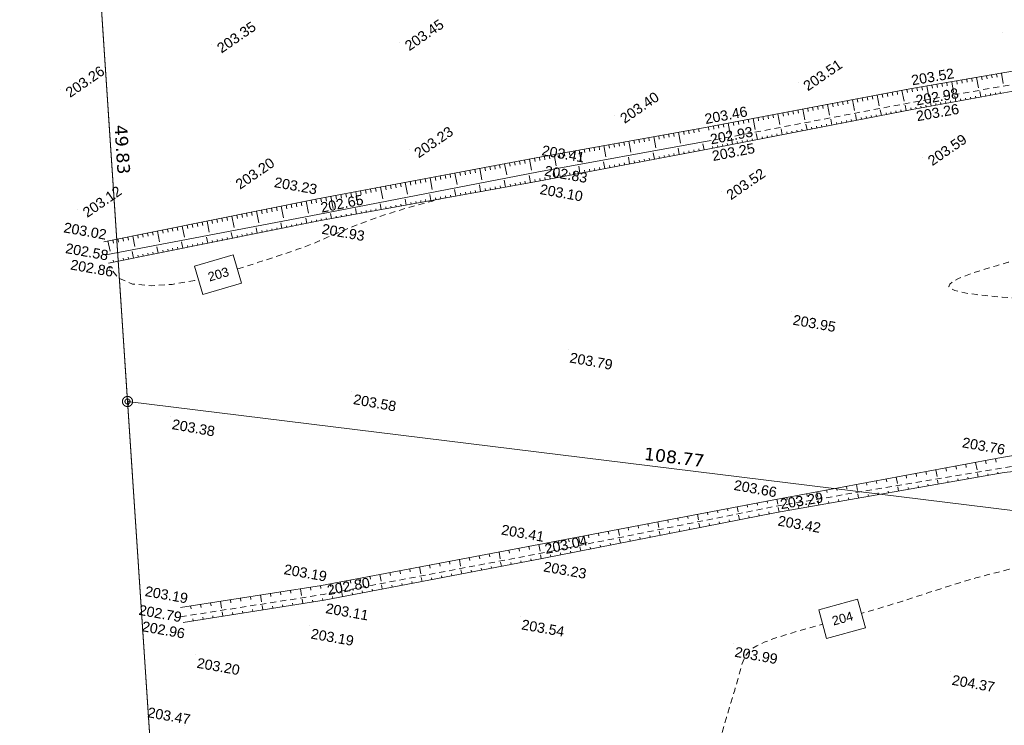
# Model space of a CAD drawing. Header units: millimetres. Extents: x -446952 to 537903, y -185749 to 168493.
# Tile 83 of 155: x 184480 to 281939, y -67766 to 2088. Entities that reach past the tile are written whole.
import ezdxf
from ezdxf.xclip import XClip

# ---------------------------------------------------------------- set-up
doc = ezdxf.new("R2010")
doc.units = ezdxf.units.MM
doc.header["$MEASUREMENT"] = 0
doc.header["$XCLIPFRAME"] = 0
doc.linetypes.add('FOSSE', pattern=[1000, 600, -400])
doc.linetypes.add('Wipeout_Contour', pattern=[1000, 0, -1000])
for name, color, linetype in [('02 AF-17-0322 ZAE POMME- CHANTIER-2018-09-26_2_01-PAP LOTS CONTOURS', 7, 'Continuous'), ('02 AF-17-0322 ZAE POMME- CHANTIER-2018-09-26_2_2D - Dessins placés - Géomètre.2D', 7, 'Continuous'), ('02 AF-17-0322 ZAE POMME- CHANTIER-2018-09-26_2_BORNES', 7, 'Continuous'), ('02 AF-17-0322 ZAE POMME- CHANTIER-2018-09-26_2_X-PTS TOPO-TEXTE TOPOALT', 7, 'Continuous'), ('02 AF-17-0322 ZAE POMME- CHANTIER-2018-09-26_2_X-PTS TOPO-TOPOPOINT', 7, 'Continuous'), ('02 AF-17-0322 ZAE POMME- CHANTIER-2018-09-26_2_Y - FDP TOPO-COTATION', 7, 'Continuous'), ('02 AF-17-0322 ZAE POMME- CHANTIER-2018-09-26_2_Y - FDP TOPO-LIMITES', 7, 'Continuous'), ('02 AF-17-0322 ZAE POMME- CHANTIER-2018-09-26_2_Y - FDP TOPO-LIMITES_08441', 7, 'Continuous'), ('02 AF-17-0322 ZAE POMME- CHANTIER-2018-09-26_2_Y - FDP TOPO-LOT CONTOUR', 7, 'Continuous'), ('02 AF-17-0322 ZAE POMME- CHANTIER-2018-09-26_2_Y - FDP TOPO-LOT COTATION', 7, 'Continuous'), ('02 AF-17-0322 ZAE POMME- CHANTIER-2018-09-26_2_Y-FDP TOPO-CN_1_00', 7, 'Continuous'), ('02 AF-17-0322 ZAE POMME- CHANTIER-2018-09-26_2_Y-FDP TOPO-CN_Cotation', 7, 'Continuous'), ('02 AF-17-0322 ZAE POMME- CHANTIER-2018-09-26_2_Y-FDP TOPO-CN_Cotation Cache des textes', 7, 'Continuous'), ('02 AF-17-0322 ZAE POMME- CHANTIER-2018-09-26_2_Y-FDP TOPO-TOP_AXE_FOSSE', 7, 'Continuous'), ('02 AF-17-0322 ZAE POMME- CHANTIER-2018-09-26_2_Y-FDP TOPO-TOP_BARBULE', 7, 'Continuous'), ('02 AF-17-0322 ZAE POMME- CHANTIER-2018-09-26_2_Y-FDP TOPO-TOP_TALUS', 7, 'Continuous'), ('2D - Dessins placés - Géomètre.2D', 7, 'Continuous')]:
    doc.layers.add(name, color=color, linetype=linetype)
doc.styles.add('STYLE_GENERE_3', font='verdana.ttf')
doc.styles.add('STYLE_GENERE_4', font='txt')

# ---------------------------------------------------------------- blocks, each defined once
blk = doc.blocks.new('Dessin_1_2', base_point=(-56559339, -2771872408))
at = {"color": 254, "linetype": 'Wipeout_Contour', "lineweight": 0, "ltscale": 2094265.569888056}
blk.add_wipeout([(-446952, -185749), (537903, -185749), (537903, 168493), (-446952, 168064)], dxfattribs=at).dxf.layer = '02 AF-17-0322 ZAE POMME- CHANTIER-2018-09-26_2_2D - Dessins placés - Géomètre.2D'
at = {"layer": '02 AF-17-0322 ZAE POMME- CHANTIER-2018-09-26_2_BORNES', "color": 254, "linetype": 'Continuous', "lineweight": 15, "true_color": 0xcccccc}
for radius in [500, 250]:
    blk.add_circle((195151, -35710), radius, dxfattribs=at)
at = {"layer": '02 AF-17-0322 ZAE POMME- CHANTIER-2018-09-26_2_X-PTS TOPO-TOPOPOINT', "color": 14, "linetype": 'Continuous', "lineweight": 15, "true_color": 0xa80f02}
for p, q in [((281798, 814), (281798, 814)), ((203507, -407), (203507, -407)), ((222094, -178), (222094, -178)), ((188520, -4797), (188520, -4797)), ((261542, -4155), (261542, -4155)), ((272596, -4761), (272596, -4761)), ((272677, -6126), (272677, -6126)), ((272814, -6793), (272814, -6793)), ((243403, -7371), (243403, -7371)), ((252155, -8602), (252155, -8602)), ((252326, -9987), (252326, -9987)), ((223029, -10787), (223029, -10787)), ((235750, -11565), (235750, -11565)), ((252596, -10738), (252596, -10738)), ((273863, -11556), (273864, -11556)), ((235656, -12997), (235657, -12997)), ((205341, -13889), (205341, -13889)), ((235837, -13881), (235837, -13881)), ((253929, -14936), (253929, -14936)), ((213802, -15691), (213802, -15691)), ((190215, -16682), (190215, -16682)), ((213984, -17203), (213984, -17203)), ((214246, -17807), (214246, -17807)), ((192793, -19904), (192793, -19904)), ((193020, -21180), (193020, -21180)), ((193282, -22006), (193282, -22006)), ((260878, -26812), (260878, -26812)), ((238787, -30554), (238787, -30554)), ((217370, -34671), (217370, -34671)), ((195151, -35710), (195151, -35710)), ((199420, -37147), (199420, -37147)), ((281674, -41264), (281674, -41264)), ((281859, -42265), (281859, -42265)), ((281931, -42746), (281931, -42746)), ((258971, -45463), (258971, -45463)), ((259366, -46064), (259366, -46064)), ((259395, -46699), (259395, -46699)), ((235879, -49867), (235879, -49867)), ((236083, -50735), (236083, -50735)), ((236200, -51241), (236200, -51241)), ((214365, -53909), (214365, -53909)), ((214551, -54813), (214551, -54813)), ((214633, -55365), (214633, -55365)), ((200410, -56107), (200410, -56107)), ((200386, -57022), (200386, -57022)), ((234019, -56977), (234019, -56977)), ((200651, -57577), (200651, -57577)), ((213171, -57884), (213171, -57884)), ((255121, -59685), (255121, -59685)), ((201883, -60776), (201883, -60776)), ((276622, -62463), (276623, -62463)), ((200748, -67766), (200748, -67766))]:
    blk.add_line(p, q, dxfattribs=at)
at = {"layer": '02 AF-17-0322 ZAE POMME- CHANTIER-2018-09-26_2_Y - FDP TOPO-LIMITES', "color": 14, "linetype": 'Continuous', "lineweight": 15, "true_color": 0xa80f02, "flags": 128}
blk.add_lwpolyline([(276732, -147247), (288200, -139179), (303104, -49019), (195151, -35710)], dxfattribs=at)
at = {"layer": '02 AF-17-0322 ZAE POMME- CHANTIER-2018-09-26_2_Y - FDP TOPO-LIMITES_08441', "color": 14, "linetype": 'Continuous', "lineweight": 15, "true_color": 0xa80f02, "flags": 128}
blk.add_lwpolyline([(118936, 0), (117811, -24100), (144732, -29494), (149741, -124024), (201661, -133529), (191935, 12615), (191842, 14011)], close=True, dxfattribs=at)
at = {"layer": '02 AF-17-0322 ZAE POMME- CHANTIER-2018-09-26_2_Y - FDP TOPO-LOT CONTOUR', "color": 14, "linetype": 'Continuous', "lineweight": 15, "true_color": 0xa80f02, "flags": 128}
blk.add_lwpolyline([(195151, -35710), (201661, -133529), (276732, -147247), (288200, -139179), (303104, -49019)], close=True, dxfattribs=at)
at = {"layer": '02 AF-17-0322 ZAE POMME- CHANTIER-2018-09-26_2_Y-FDP TOPO-CN_1_00', "color": 14, "linetype": 'FOSSE', "lineweight": 15, "true_color": 0xa80f02, "flags": 128}
for points in [[(299995, -39330), (299937, -39282), (299886, -39200), (299878, -39107), (299907, -38995), (299963, -38856), (300036, -38679), (300115, -38457), (300189, -38181), (300250, -37842), (300285, -37431), (300284, -36942), (300225, -36382), (300086, -35760), (299846, -35085), (299482, -34368), (298972, -33617), (298293, -32842), (297424, -32053), (296354, -31259), (295122, -30473), (293780, -29708), (292377, -28978), (290966, -28296), (289597, -27674), (288321, -27127), (287189, -26666), (286238, -26302), (285442, -26024), (284763, -25818), (284161, -25670), (283597, -25567), (283032, -25493), (282427, -25435), (281742, -25379), (280953, -25312), (280097, -25230), (279225, -25132), (278388, -25016), (277639, -24878), (277030, -24717), (276611, -24532), (276434, -24319), (276535, -24079), (276878, -23817), (277412, -23543), (278086, -23265), (278849, -22990), (279650, -22726), (280436, -22483), (281157, -22269), (281777, -22086), (282324, -21926), (282839, -21772), (283367, -21609), (283949, -21423), (284629, -21197), (285450, -20919), (286454, -20571), (287669, -20145), (289061, -19652), (290578, -19110), (292172, -18536), (293791, -17948), (295386, -17362), (296907, -16796), (298303, -16268), (299537, -15789), (300621, -15357), (301579, -14963), (302436, -14597), (303217, -14252), (303945, -13919), (304646, -13589), (305343, -13255), (306056, -12908), (306774, -12552), (307484, -12188), (308171, -11821), (308818, -11453), (309411, -11088), (309936, -10729), (310376, -10380), (310722, -10043), (310986, -9715), (311185, -9395), (311335, -9080), (311452, -8766), (311555, -8452), (311660, -8134), (311783, -7811), (311938, -7479), (312123, -7144), (312333, -6810), (312561, -6481), (312802, -6163), (313052, -5861), (313303, -5578), (313551, -5321), (313791, -5094), (314021, -4897), (314241, -4733), (314449, -4603), (314645, -4508), (314828, -4448), (314996, -4426), (315150, -4442), (315289, -4498), (315415, -4598), (315531, -4744), (315640, -4941), (315745, -5192), (315849, -5501), (315943, -5832)], [(226474, -15584), (225353, -15863), (224093, -16193), (222918, -16524), (221831, -16850), (220831, -17170), (219919, -17479), (219092, -17773), (218350, -18049), (217691, -18303), (217115, -18532), (216620, -18733), (216194, -18908), (215825, -19064), (215501, -19203), (215211, -19331), (214942, -19453), (214682, -19571), (214419, -19692), (214135, -19821), (213793, -19968), (213350, -20146), (212764, -20368), (211992, -20645), (210990, -20990), (209717, -21415), (208129, -21933), (206212, -22540), (204063, -23163), (201808, -23716), (199572, -24112), (197481, -24263), (195661, -24082), (194236, -23481), (193332, -22372)], [(195248, -36085), (195243, -35970), (195237, -35880), (195231, -35808), (195221, -35748), (195206, -35691), (195185, -35632), (195157, -35562), (195119, -35474)], [(260636, -80299), (259615, -80024), (258194, -79538), (256837, -78926), (255615, -78167), (254595, -77240), (253847, -76124), (253420, -74809), (253276, -73338), (253362, -71765), (253620, -70145), (253994, -68532), (254429, -66979), (254868, -65543), (255255, -64276), (255550, -63220), (255780, -62358), (255987, -61659), (256214, -61092), (256504, -60628), (256900, -60234), (257443, -59882), (258178, -59540), (259132, -59182), (260281, -58807), (261586, -58417), (263008, -58013), (264509, -57599), (266048, -57177), (267589, -56750), (269091, -56319), (270524, -55889), (271888, -55462), (273193, -55042), (274447, -54633), (275658, -54239), (276836, -53863), (277988, -53509), (279124, -53181), (280249, -52881), (281354, -52599), (282425, -52325), (283451, -52049), (284420, -51759), (285317, -51445), (286132, -51096), (286851, -50701), (287467, -50253), (287999, -49761), (288470, -49239), (288903, -48698), (289322, -48152), (289750, -47614), (290211, -47096), (290729, -46612), (291321, -46171), (291974, -45768), (292670, -45394), (293393, -45041), (294122, -44700), (294840, -44363), (295530, -44020), (296172, -43665), (296752, -43290), (297272, -42901), (297737, -42508), (298154, -42119), (298528, -41743), (298864, -41388), (299168, -41063), (299446, -40776), (299702, -40535), (299933, -40336), (300136, -40173), (300151, -40161)]]:
    blk.add_lwpolyline(points, dxfattribs=at)
at = {"layer": '02 AF-17-0322 ZAE POMME- CHANTIER-2018-09-26_2_Y-FDP TOPO-TOP_AXE_FOSSE', "color": 14, "linetype": 'FOSSE', "lineweight": 15, "true_color": 0xa80f02, "flags": 128}
for points in [[(252326, -9987), (272677, -6126), (291135, -2810), (304366, -434), (311026, 671)], [(200384, -57023), (214549, -54814), (236081, -50736), (259365, -46065), (281857, -42266), (294761, -40361), (303305, -39443)]]:
    blk.add_lwpolyline(points, dxfattribs=at)
at = {"layer": '02 AF-17-0322 ZAE POMME- CHANTIER-2018-09-26_2_Y-FDP TOPO-TOP_AXE_FOSSE', "color": 14, "linetype": 'Continuous', "lineweight": 15, "true_color": 0xa80f02, "flags": 128}
blk.add_lwpolyline([(193018, -21181), (213983, -17204), (235655, -12998), (252326, -9987)], dxfattribs=at)
at = {"layer": '02 AF-17-0322 ZAE POMME- CHANTIER-2018-09-26_2_Y-FDP TOPO-TOP_BARBULE', "color": 14, "linetype": 'Continuous', "lineweight": 15, "true_color": 0xa80f02}
for p, q in [((277723, -3883), (277776, -4194)), ((278216, -3798), (278269, -4109)), ((278709, -3714), (278762, -4023)), ((279201, -3630), (279378, -4657)), ((279694, -3545), (279747, -3853)), ((280187, -3461), (280240, -3767)), ((280680, -3376), (280732, -3682)), ((281173, -3292), (281225, -3596)), ((281666, -3207), (281839, -4219)), ((272303, -4817), (272363, -5136)), ((272795, -4727), (272850, -5048)), ((273288, -4643), (273342, -4963)), ((273780, -4558), (273835, -4877)), ((274273, -4474), (274455, -5534)), ((274766, -4390), (274820, -4707)), ((275259, -4305), (275313, -4621)), ((275752, -4221), (275806, -4536)), ((276245, -4136), (276298, -4450)), ((276737, -4052), (276916, -5096)), ((277230, -3967), (277284, -4280)), ((266897, -5832), (267099, -6906)), ((267389, -5740), (267449, -6062)), ((267880, -5647), (267941, -5969)), ((268372, -5555), (268432, -5877)), ((268863, -5463), (268923, -5784)), ((269354, -5370), (269556, -6441)), ((269846, -5278), (269906, -5599)), ((270337, -5186), (270397, -5507)), ((270829, -5093), (270889, -5414)), ((271320, -5001), (271380, -5322)), ((271811, -4909), (272012, -5976)), ((277144, -6008), (277048, -5478)), ((277636, -5919), (277607, -5760)), ((278128, -5830), (278099, -5671)), ((278620, -5740), (278591, -5582)), ((279112, -5651), (279083, -5493)), ((279604, -5562), (279508, -5035)), ((280096, -5473), (280067, -5315)), ((280588, -5384), (280559, -5226)), ((281080, -5295), (281051, -5137)), ((281572, -5205), (281543, -5048)), ((261983, -6755), (262186, -7836)), ((262475, -6663), (262536, -6987)), ((262966, -6571), (263027, -6895)), ((263458, -6478), (263518, -6802)), ((263949, -6386), (264010, -6709)), ((264440, -6294), (264643, -7371)), ((264932, -6201), (264992, -6524)), ((265423, -6109), (265484, -6432)), ((265915, -6017), (265975, -6339)), ((266406, -5924), (266467, -6247)), ((272226, -6908), (272121, -6371)), ((272716, -6812), (272685, -6651)), ((273208, -6721), (273179, -6561)), ((273700, -6632), (273671, -6472)), ((274192, -6543), (274163, -6383)), ((274684, -6454), (274587, -5921)), ((275176, -6365), (275147, -6205)), ((275668, -6275), (275639, -6116)), ((276160, -6186), (276131, -6027)), ((276652, -6097), (276623, -5938)), ((256578, -7771), (256639, -8097)), ((257069, -7678), (257274, -8767)), ((257561, -7586), (257622, -7912)), ((258052, -7494), (258113, -7820)), ((258544, -7401), (258605, -7727)), ((259035, -7309), (259096, -7635)), ((259526, -7217), (259730, -8302)), ((260018, -7125), (260079, -7450)), ((260509, -7032), (260570, -7357)), ((261001, -6940), (261062, -7265)), ((261492, -6848), (261553, -7172)), ((264865, -8344), (264754, -7776)), ((266827, -7961), (266795, -7793)), ((267318, -7865), (267209, -7308)), ((267809, -7770), (267776, -7603)), ((268300, -7674), (268267, -7508)), ((268790, -7578), (268758, -7413)), ((269281, -7482), (269249, -7317)), ((269772, -7386), (269665, -6839)), ((270263, -7291), (270231, -7127)), ((270753, -7195), (270722, -7032)), ((271244, -7099), (271213, -6937)), ((271735, -7003), (271703, -6842)), ((251663, -8691), (251723, -9020)), ((252647, -8509), (252708, -8838)), ((253138, -8417), (253200, -8745)), ((253630, -8325), (253691, -8653)), ((254121, -8232), (254182, -8560)), ((254612, -8140), (254817, -9232)), ((255104, -8048), (255165, -8375)), ((255595, -7955), (255657, -8282)), ((256087, -7863), (256148, -8190)), ((259957, -9302), (259842, -8714)), ((261920, -8919), (261886, -8745)), ((262411, -8823), (262298, -8245)), ((262902, -8727), (262868, -8554)), ((263392, -8631), (263359, -8459)), ((263883, -8536), (263850, -8364)), ((264374, -8440), (264340, -8269)), ((265355, -8248), (265322, -8079)), ((265846, -8153), (265813, -7984)), ((266337, -8057), (266304, -7888)), ((246251, -9668), (246310, -9997)), ((246743, -9579), (246802, -9908)), ((247235, -9490), (247433, -10587)), ((247727, -9402), (247786, -9731)), ((248219, -9313), (248278, -9642)), ((248711, -9224), (248771, -9553)), ((249203, -9135), (249263, -9464)), ((249695, -9046), (249893, -10143)), ((250187, -8957), (250247, -9286)), ((250679, -8868), (250739, -9197)), ((251171, -8779), (251231, -9109)), ((255050, -10259), (254931, -9651)), ((257013, -9876), (256977, -9696)), ((257503, -9781), (257387, -9182)), ((257994, -9685), (257959, -9506)), ((258485, -9589), (258450, -9411)), ((258976, -9493), (258941, -9316)), ((259466, -9398), (259432, -9220)), ((260448, -9206), (260414, -9030)), ((260939, -9110), (260904, -8935)), ((261429, -9014), (261395, -8840)), ((240838, -10646), (240898, -10975)), ((241331, -10557), (241390, -10886)), ((241823, -10468), (241882, -10797)), ((242315, -10379), (242513, -11476)), ((242807, -10290), (242866, -10619)), ((243299, -10202), (243358, -10531)), ((243791, -10113), (243850, -10442)), ((244283, -10024), (244342, -10353)), ((244775, -9935), (244973, -11032)), ((245267, -9846), (245326, -10175)), ((245759, -9757), (245818, -10086)), ((249768, -11269), (249649, -10635)), ((251733, -10900), (251698, -10713)), ((252225, -10808), (252108, -10187)), ((253087, -10642), (253051, -10457)), ((253577, -10547), (253541, -10362)), ((254068, -10451), (254032, -10267)), ((254559, -10355), (254523, -10172)), ((255540, -10164), (255505, -9982)), ((256031, -10068), (255996, -9887)), ((256522, -9972), (256487, -9791)), ((235427, -11626), (235488, -11954)), ((235918, -11535), (235978, -11864)), ((236410, -11446), (236470, -11775)), ((236902, -11357), (236962, -11686)), ((237394, -11268), (237592, -12365)), ((237886, -11179), (237946, -11508)), ((238378, -11090), (238438, -11419)), ((238870, -11002), (238930, -11331)), ((239362, -10913), (239422, -11242)), ((239854, -10824), (240053, -11920)), ((240346, -10735), (240406, -11064)), ((244853, -12191), (244729, -11530)), ((246819, -11822), (246783, -11627)), ((247311, -11730), (247189, -11082)), ((247802, -11638), (247766, -11444)), ((248293, -11545), (248257, -11353)), ((248785, -11453), (248749, -11261)), ((249276, -11361), (249240, -11170)), ((250259, -11177), (250224, -10987)), ((250751, -11084), (250715, -10896)), ((251242, -10992), (251207, -10804)), ((230021, -12642), (230231, -13761)), ((230513, -12550), (230576, -12885)), ((231004, -12458), (231067, -12792)), ((231495, -12365), (231558, -12699)), ((231987, -12273), (232049, -12605)), ((232478, -12180), (232686, -13287)), ((232970, -12088), (233032, -12419)), ((233461, -11996), (233523, -12326)), ((233952, -11903), (234014, -12233)), ((234444, -11811), (234506, -12140)), ((234935, -11718), (235141, -12814)), ((239939, -13113), (239810, -12425)), ((241413, -12836), (241375, -12632)), ((241905, -12744), (241867, -12541)), ((242396, -12652), (242270, -11977)), ((242888, -12559), (242850, -12358)), ((243379, -12467), (243342, -12267)), ((243871, -12375), (243833, -12175)), ((244362, -12283), (244325, -12084)), ((245345, -12098), (245308, -11901)), ((245836, -12006), (245799, -11810)), ((246328, -11914), (246291, -11718)), ((225107, -13566), (225322, -14707)), ((225599, -13474), (225663, -13816)), ((226090, -13382), (226154, -13722)), ((226582, -13289), (226645, -13629)), ((227073, -13197), (227137, -13536)), ((227564, -13104), (227777, -14234)), ((228056, -13012), (228119, -13350)), ((228547, -12920), (228611, -13257)), ((229038, -12827), (229102, -13164)), ((229530, -12735), (229593, -13071)), ((235024, -14030), (234896, -13327)), ((236008, -13850), (235968, -13637)), ((236499, -13758), (236459, -13546)), ((236991, -13666), (236951, -13455)), ((237482, -13573), (237351, -12873)), ((237973, -13481), (237934, -13272)), ((238465, -13389), (238426, -13180)), ((238956, -13297), (238917, -13089)), ((239448, -13205), (239409, -12998)), ((240431, -13020), (240392, -12815)), ((240922, -12928), (240884, -12724)), ((219702, -14583), (219768, -14933)), ((220193, -14490), (220412, -15654)), ((220685, -14398), (220750, -14746)), ((221176, -14305), (221242, -14653)), ((221668, -14213), (221733, -14560)), ((222159, -14121), (222224, -14467)), ((222650, -14028), (222867, -15181)), ((223142, -13936), (223207, -14281)), ((223633, -13843), (223698, -14188)), ((224125, -13751), (224189, -14095)), ((224616, -13659), (224680, -14002)), ((230105, -14924), (229985, -14268)), ((231089, -14745), (231052, -14546)), ((231581, -14656), (231544, -14455)), ((232072, -14567), (232036, -14364)), ((232564, -14477), (232441, -13797)), ((233056, -14388), (233019, -14182)), ((233548, -14298), (233511, -14091)), ((234040, -14209), (234002, -14001)), ((234532, -14119), (234494, -13910)), ((235516, -13940), (235477, -13728)), ((214788, -15507), (214855, -15863)), ((215280, -15414), (215503, -16601)), ((215771, -15322), (215838, -15677)), ((216262, -15229), (216329, -15584)), ((216754, -15137), (216820, -15491)), ((217245, -15045), (217312, -15398)), ((217736, -14952), (217958, -16128)), ((218228, -14860), (218294, -15212)), ((218719, -14767), (218785, -15119)), ((219211, -14675), (219277, -15026)), ((225185, -15819), (225074, -15209)), ((225677, -15729), (225644, -15545)), ((226169, -15640), (226135, -15454)), ((226661, -15550), (226627, -15363)), ((227153, -15461), (227119, -15272)), ((227645, -15371), (227530, -14738)), ((228137, -15282), (228102, -15091)), ((228629, -15193), (228594, -15000)), ((229121, -15103), (229086, -14909)), ((229613, -15014), (229577, -14818)), ((230597, -14835), (230561, -14637)), ((209883, -16478), (209953, -16825)), ((210374, -16379), (210607, -17542)), ((210864, -16281), (210934, -16631)), ((211354, -16183), (211425, -16534)), ((211844, -16084), (211915, -16437)), ((212335, -15986), (212406, -16340)), ((212825, -15888), (213062, -17071)), ((213315, -15790), (213387, -16146)), ((213805, -15691), (213873, -16050)), ((214297, -15599), (214364, -15956)), ((220266, -16713), (220164, -16150)), ((220758, -16624), (220727, -16453)), ((221250, -16534), (221219, -16362)), ((221742, -16445), (221710, -16272)), ((222234, -16355), (222202, -16181)), ((222726, -16266), (222619, -15679)), ((223218, -16176), (223185, -15999)), ((223710, -16087), (223677, -15908)), ((224201, -15998), (224169, -15817)), ((224693, -15908), (224660, -15727)), ((204981, -17461), (205048, -17796)), ((205471, -17362), (205696, -18485)), ((205961, -17264), (206029, -17602)), ((206452, -17166), (206520, -17505)), ((206942, -17067), (207010, -17408)), ((207432, -16969), (207501, -17311)), ((207922, -16871), (208152, -18013)), ((208413, -16773), (208482, -17117)), ((208903, -16674), (208972, -17019)), ((209393, -16576), (209463, -16922)), ((215347, -17608), (215253, -17091)), ((215839, -17518), (215810, -17362)), ((216331, -17429), (216302, -17271)), ((216822, -17339), (216794, -17180)), ((217314, -17250), (217285, -17089)), ((217806, -17160), (217708, -16620)), ((218298, -17071), (218269, -16908)), ((218790, -16981), (218760, -16817)), ((219282, -16892), (219252, -16726)), ((219774, -16803), (219744, -16635)), ((200079, -18444), (200143, -18767)), ((200569, -18345), (200786, -19427)), ((201059, -18247), (201124, -18573)), ((201549, -18149), (201615, -18476)), ((202040, -18050), (202105, -18378)), ((202530, -17952), (202596, -18281)), ((203020, -17854), (203241, -18956)), ((203510, -17755), (203577, -18087)), ((204001, -17657), (204067, -17990)), ((204491, -17559), (204558, -17893)), ((207989, -19061), (207878, -18506)), ((209950, -18668), (209918, -18506)), ((210440, -18570), (210333, -18035)), ((210931, -18472), (210899, -18312)), ((211421, -18373), (211389, -18215)), ((211911, -18275), (211880, -18118)), ((212401, -18177), (212370, -18021)), ((212892, -18079), (212788, -17564)), ((213382, -17981), (213351, -17827)), ((213872, -17882), (213842, -17730)), ((214363, -17786), (214335, -17634)), ((214855, -17697), (214827, -17543)), ((195176, -19427), (195238, -19738)), ((195666, -19328), (195875, -20369)), ((196157, -19230), (196219, -19543)), ((196647, -19132), (196710, -19446)), ((197137, -19033), (197200, -19349)), ((197627, -18935), (197691, -19252)), ((198118, -18837), (198330, -19898)), ((198608, -18738), (198672, -19058)), ((199098, -18640), (199162, -18961)), ((199588, -18542), (199653, -18864)), ((203086, -20043), (202967, -19448)), ((205047, -19650), (205013, -19476)), ((205538, -19552), (205423, -18977)), ((206028, -19454), (205994, -19282)), ((206518, -19355), (206484, -19185)), ((207008, -19257), (206975, -19088)), ((207499, -19159), (207465, -18991)), ((208479, -18963), (208446, -18797)), ((208969, -18864), (208937, -18700)), ((209460, -18766), (209427, -18603)), ((193215, -19820), (193420, -20840)), ((193705, -19721), (193767, -20029)), ((194196, -19623), (194258, -19932)), ((194686, -19525), (194748, -19835)), ((198184, -21025), (198057, -20390)), ((200145, -20632), (200108, -20446)), ((200635, -20534), (200512, -19919)), ((201125, -20435), (201089, -20252)), ((201616, -20337), (201579, -20155)), ((202106, -20239), (202070, -20058)), ((202596, -20141), (202560, -19961)), ((203577, -19945), (203541, -19767)), ((204067, -19846), (204032, -19670)), ((204557, -19748), (204522, -19573)), ((195242, -21614), (195203, -21416)), ((195732, -21516), (195601, -20861)), ((196223, -21417), (196184, -21222)), ((196713, -21319), (196674, -21125)), ((197203, -21221), (197165, -21028)), ((197693, -21123), (197655, -20931)), ((198674, -20926), (198636, -20737)), ((199164, -20828), (199127, -20640)), ((199654, -20730), (199617, -20543)), ((193771, -21908), (193731, -21707)), ((194262, -21810), (194222, -21610)), ((194752, -21712), (194712, -21513)), ((279103, -41741), (279237, -42461)), ((280087, -41559), (280147, -41884)), ((281070, -41377), (281131, -41707)), ((273203, -42832), (273257, -43121)), ((274187, -42650), (274241, -42945)), ((275170, -42468), (275295, -43142)), ((276153, -42286), (276210, -42591)), ((277137, -42104), (277194, -42414)), ((278120, -41922), (278178, -42238)), ((279341, -43201), (279275, -42830)), ((280326, -43029), (280297, -42865)), ((281311, -42856), (281282, -42695)), ((268287, -43741), (268336, -44005)), ((269270, -43559), (269320, -43828)), ((270253, -43377), (270304, -43652)), ((271237, -43195), (271353, -43824)), ((272220, -43014), (272273, -43298)), ((275401, -43892), (275332, -43502)), ((276386, -43720), (276356, -43548)), ((277371, -43547), (277341, -43377)), ((278356, -43374), (278326, -43207)), ((263370, -44650), (263469, -45187)), ((264353, -44468), (264398, -44712)), ((265337, -44287), (265383, -44535)), ((266320, -44105), (266367, -44359)), ((267303, -43923), (267411, -44506)), ((269491, -44929), (269458, -44743)), ((270476, -44756), (270444, -44572)), ((271461, -44583), (271389, -44174)), ((272446, -44410), (272414, -44231)), ((273431, -44238), (273400, -44060)), ((274416, -44065), (274385, -43889)), ((257472, -45750), (257514, -45973)), ((258454, -45562), (258496, -45782)), ((259437, -45378), (259527, -45869)), ((260420, -45196), (260461, -45419)), ((261403, -45014), (261446, -45242)), ((262387, -44832), (262430, -45066)), ((263581, -45965), (263503, -45519)), ((264566, -45792), (264532, -45596)), ((265551, -45620), (265517, -45426)), ((266536, -45447), (266502, -45255)), ((267521, -45274), (267446, -44847)), ((268506, -45101), (268473, -44914)), ((252560, -46686), (252606, -46925)), ((253542, -46499), (253587, -46735)), ((254525, -46312), (254569, -46544)), ((255507, -46124), (255605, -46640)), ((256489, -45937), (256532, -46163)), ((258659, -46844), (258619, -46639)), ((259641, -46656), (259560, -46191)), ((260626, -46483), (260590, -46279)), ((261611, -46311), (261576, -46108)), ((262596, -46138), (262561, -45938)), ((247649, -47623), (247758, -48195)), ((248631, -47436), (248679, -47687)), ((249613, -47248), (249660, -47497)), ((250595, -47061), (250642, -47306)), ((251578, -46874), (251682, -47418)), ((251789, -48189), (251704, -47753)), ((253752, -47804), (253714, -47608)), ((254733, -47612), (254695, -47414)), ((255715, -47420), (255627, -46970)), ((256696, -47228), (256657, -47027)), ((257678, -47036), (257638, -46833)), ((242737, -48560), (242789, -48830)), ((243719, -48372), (243834, -48973)), ((244702, -48185), (244752, -48449)), ((245684, -47998), (245734, -48258)), ((246666, -47810), (246715, -48068)), ((247864, -48958), (247781, -48535)), ((248845, -48765), (248808, -48576)), ((249827, -48573), (249789, -48382)), ((250808, -48381), (250770, -48189)), ((252771, -47997), (252732, -47801)), ((236843, -49684), (236898, -49972)), ((237826, -49496), (237880, -49782)), ((238808, -49309), (238862, -49592)), ((239790, -49122), (239910, -49750)), ((240772, -48934), (240825, -49211)), ((241755, -48747), (241807, -49020)), ((243938, -49726), (243858, -49317)), ((244920, -49534), (244884, -49351)), ((245901, -49342), (245865, -49157)), ((246883, -49150), (246846, -48963)), ((231930, -50610), (232054, -51270)), ((232912, -50425), (232968, -50718)), ((233895, -50240), (233950, -50533)), ((234878, -50056), (234933, -50348)), ((235861, -49871), (235984, -50527)), ((239032, -50687), (238997, -50513)), ((240013, -50495), (239936, -50099)), ((240994, -50303), (240960, -50126)), ((241976, -50111), (241941, -49932)), ((242957, -49918), (242922, -49738)), ((227016, -51533), (227071, -51829)), ((227998, -51348), (228123, -52013)), ((228981, -51164), (229037, -51459)), ((229964, -50979), (230019, -51274)), ((230947, -50794), (231002, -51089)), ((232159, -52015), (232084, -51627)), ((234123, -51639), (234090, -51468)), ((235105, -51451), (235073, -51280)), ((236087, -51263), (236014, -50881)), ((237069, -51072), (237035, -50900)), ((238050, -50879), (238016, -50707)), ((222102, -52456), (222158, -52755)), ((223084, -52272), (223140, -52570)), ((224067, -52087), (224193, -52757)), ((225050, -51902), (225106, -52199)), ((226033, -51718), (226089, -52014)), ((228230, -52766), (228155, -52373)), ((229212, -52578), (229179, -52404)), ((230194, -52390), (230161, -52217)), ((231176, -52202), (231143, -52029)), ((233141, -51827), (233108, -51655)), ((216205, -53564), (216332, -54243)), ((217188, -53380), (217244, -53681)), ((218170, -53195), (218227, -53495)), ((219153, -53010), (219210, -53310)), ((220136, -52826), (220263, -53500)), ((221119, -52641), (221175, -52940)), ((223319, -53705), (223285, -53527)), ((224301, -53517), (224225, -53119)), ((225283, -53329), (225249, -53153)), ((226265, -53141), (226232, -52966)), ((227248, -52954), (227214, -52778)), ((210287, -54552), (210335, -54854)), ((211275, -54397), (211323, -54699)), ((212263, -54241), (212370, -54922)), ((213251, -54085), (213298, -54389)), ((214238, -53930), (214286, -54233)), ((215222, -53749), (215279, -54051)), ((218408, -54644), (218373, -54464)), ((219390, -54456), (219355, -54276)), ((220372, -54268), (220295, -53865)), ((221354, -54081), (221320, -53902)), ((222336, -53893), (222302, -53715)), ((204360, -55486), (204466, -56157)), ((205348, -55330), (205395, -55629)), ((206336, -55175), (206383, -55474)), ((207324, -55019), (207371, -55319)), ((208312, -54863), (208418, -55540)), ((209299, -54708), (209347, -55009)), ((212502, -55703), (212437, -55286)), ((213490, -55547), (213461, -55362)), ((214478, -55390), (214449, -55207)), ((215461, -55207), (215426, -55025)), ((216443, -55020), (216365, -54611)), ((217425, -54832), (217391, -54651)), ((201397, -55953), (201443, -56250)), ((202385, -55797), (202431, -56094)), ((203372, -55641), (203419, -55939)), ((204601, -56953), (204533, -56523)), ((206576, -56640), (206546, -56451)), ((207564, -56484), (207534, -56295)), ((208552, -56328), (208485, -55905)), ((209539, -56172), (209510, -55984)), ((210527, -56015), (210498, -55829)), ((211515, -55859), (211485, -55673)), ((201637, -57421), (201607, -57228)), ((202625, -57265), (202595, -57073)), ((203613, -57109), (203583, -56917)), ((205588, -56796), (205558, -56606))]:
    blk.add_line(p, q, dxfattribs=at)
at = {"layer": '02 AF-17-0322 ZAE POMME- CHANTIER-2018-09-26_2_Y-FDP TOPO-TOP_TALUS', "color": 14, "linetype": 'Continuous', "lineweight": 15, "true_color": 0xa80f02, "flags": 128}
for points in [[(252155, -8602), (272596, -4761), (291207, -1572), (304095, 511), (311026, 671)], [(252596, -10738), (272814, -6793), (291335, -3436), (304771, -1437), (311026, 671)], [(252155, -8602), (235750, -11565), (213801, -15692), (192792, -19905)], [(193281, -22007), (214245, -17808), (235836, -13882), (252596, -10738)], [(200409, -56108), (214363, -53910), (235877, -49868), (258969, -45464), (281673, -41265), (294470, -39142), (303305, -39443)], [(200650, -57578), (214631, -55366), (236198, -51242), (259394, -46700), (281929, -42747), (294889, -41359), (303305, -39443)]]:
    blk.add_lwpolyline(points, dxfattribs=at)
at = {"layer": '02 AF-17-0322 ZAE POMME- CHANTIER-2018-09-26_2_X-PTS TOPO-TEXTE TOPOALT', "color": 14, "linetype": 'Continuous', "lineweight": 15, "true_color": 0xa80f02, "char_height": 1000, "style": 'STYLE_GENERE_4'}
for s, insert, attachment_point, rotation in [('\\A1;{\\pql;\\fArial|b0|i0|c0|p38;203.45}', (222475, -219), 1, 34.52707), ('\\A1;{\\pql;\\fArial|b0|i0|c0|p38;203.35}', (203889, -448), 1, 34.52707), ('\\A1;{\\pql;\\fArial|b0|i0|c0|p38;203.26}', (188901, -4838), 1, 34.52707), ('\\A1;{\\pql;\\fArial|b0|i0|c0|p38;203.51}', (261923, -4196), 1, 34.52707), ('\\A1;{\\pql;\\fArial|b0|i0|c0|p38;203.52}', (272834, -4426), 7, 9.72374), ('\\A1;{\\pql;\\fArial|b0|i0|c0|p38;202.98}', (273190, -5922), 4, 10.18426), ('\\A1;{\\pql;\\fArial|b0|i0|c0|p38;203.40}', (243784, -7412), 1, 34.52707), ('\\A1;{\\pql;\\fArial|b0|i0|c0|p38;203.46}', (252388, -8263), 7, 10.6401), ('\\A1;{\\pql;\\fArial|b0|i0|c0|p38;203.26}', (273145, -6987), 1, 10.27407), ('\\A1;{\\pql;\\fArial|b0|i0|c0|p38;203.23}', (223410, -10828), 1, 34.52707), ('\\A1;{\\pql;\\fArial|b0|i0|c0|p38;202.93}', (252837, -9778), 4, 10.74264), ('\\A1;{\\pql;\\fArial|b0|i0|c0|p38;203.59}', (274245, -11597), 1, 34.52707), ('\\A1;{\\pql;\\fArial|b0|i0|c0|p38;203.41}', (236088, -11330), 7, 349.95165), ('\\A1;{\\pql;\\fArial|b0|i0|c0|p38;203.25}', (252929, -10928), 1, 11.04215), ('\\A1;{\\pql;\\fArial|b0|i0|c0|p38;203.20}', (205723, -13930), 1, 34.52707), ('\\A1;{\\pql;\\fArial|b0|i0|c0|p38;202.83}', (236536, -12350), 1, 349.95165), ('\\A1;{\\pql;\\fArial|b0|i0|c0|p38;203.23}', (209608, -14488), 7, 349.95166), ('\\A1;{\\pql;\\fArial|b0|i0|c0|p38;203.52}', (254310, -14977), 1, 34.52707), ('\\A1;{\\pql;\\fArial|b0|i0|c0|p38;203.12}', (190597, -16723), 1, 34.52707), ('\\A1;{\\pql;\\fArial|b0|i0|c0|p38;203.10}', (236080, -14178), 1, 349.95165), ('\\A1;{\\pql;\\fArial|b0|i0|c0|p38;202.65}', (214183, -16044), 1, 11.28847), ('\\A1;{\\pql;\\fArial|b0|i0|c0|p38;203.02}', (188767, -18969), 7, 349.95166), ('\\A1;{\\pql;\\fArial|b0|i0|c0|p38;202.93}', (214489, -18104), 1, 349.95166), ('\\A1;{\\pql;\\fArial|b0|i0|c0|p38;202.58}', (189115, -20019), 1, 349.95166), ('\\A1;{\\pql;\\fArial|b0|i0|c0|p38;202.86}', (189612, -21644), 1, 349.95166), ('\\A1;{\\pql;\\fArial|b0|i0|c0|p38;203.95}', (261121, -27109), 1, 349.95165), ('\\A1;{\\pql;\\fArial|b0|i0|c0|p38;203.79}', (239030, -30851), 1, 349.95166), ('\\A1;{\\pql;\\fArial|b0|i0|c0|p38;203.58}', (217613, -34968), 1, 349.95166), ('\\A1;{\\pql;\\fArial|b0|i0|c0|p38;203.38}', (199662, -37444), 1, 349.95166), ('\\A1;{\\pql;\\fArial|b0|i0|c0|p38;203.76}', (277708, -40248), 7, 349.95165), ('\\A1;{\\pql;\\fArial|b0|i0|c0|p38;203.66}', (255108, -44468), 7, 349.95166), ('\\A1;{\\pql;\\fArial|b0|i0|c0|p38;203.29}', (259682, -45388), 1, 9.43684), ('\\A1;{\\pql;\\fArial|b0|i0|c0|p38;203.42}', (259638, -46996), 1, 349.95165), ('\\A1;{\\pql;\\fArial|b0|i0|c0|p38;203.41}', (232086, -48878), 7, 349.95166), ('\\A1;{\\pql;\\fArial|b0|i0|c0|p38;203.04}', (236367, -49830), 1, 11.70789), ('\\A1;{\\pql;\\fArial|b0|i0|c0|p38;203.23}', (236443, -51538), 1, 349.95166), ('\\A1;{\\pql;\\fArial|b0|i0|c0|p38;203.19}', (210566, -52803), 7, 349.95166), ('\\A1;{\\pql;\\fArial|b0|i0|c0|p38;202.80}', (214831, -53905), 1, 10.60366), ('\\A1;{\\pql;\\fArial|b0|i0|c0|p38;203.19}', (196820, -54973), 7, 349.95166), ('\\A1;{\\pql;\\fArial|b0|i0|c0|p38;202.79}', (196379, -55834), 1, 349.95166), ('\\A1;{\\pql;\\fArial|b0|i0|c0|p38;203.11}', (214876, -55662), 1, 349.95166), ('\\A1;{\\pql;\\fArial|b0|i0|c0|p38;202.96}', (196694, -57454), 1, 349.95166), ('\\A1;{\\pql;\\fArial|b0|i0|c0|p38;203.54}', (234261, -57274), 1, 349.95166), ('\\A1;{\\pql;\\fArial|b0|i0|c0|p38;203.19}', (213414, -58181), 1, 349.95166), ('\\A1;{\\pql;\\fArial|b0|i0|c0|p38;203.99}', (255363, -59982), 1, 349.95166), ('\\A1;{\\pql;\\fArial|b0|i0|c0|p38;203.20}', (202126, -61073), 1, 349.95166), ('\\A1;{\\pql;\\fArial|b0|i0|c0|p38;204.37}', (276865, -62760), 1, 349.95165), ('\\A1;{\\pql;\\fArial|b0|i0|c0|p38;203.47}', (197069, -66965), 7, 349.95167)]:
    blk.add_mtext(s, dxfattribs=dict(at, insert=insert, attachment_point=attachment_point, rotation=rotation))
at = {"layer": '02 AF-17-0322 ZAE POMME- CHANTIER-2018-09-26_2_Y - FDP TOPO-COTATION', "color": 14, "linetype": 'Continuous', "lineweight": 15, "true_color": 0xa80f02, "insert": (246213, -41501), "char_height": 1250, "attachment_point": 7, "rotation": 352.97171, "style": 'STYLE_GENERE_3'}
blk.add_mtext('\\A1;{\\pql;\\fVerdana|b0|i0|c0|p38;108.77}', dxfattribs=at)
at = {"layer": '02 AF-17-0322 ZAE POMME- CHANTIER-2018-09-26_2_Y - FDP TOPO-LOT COTATION', "color": 14, "linetype": 'Continuous', "lineweight": 15, "true_color": 0xa80f02, "char_height": 1250, "attachment_point": 7, "style": 'STYLE_GENERE_3'}
for s, insert, rotation in [('\\A1;{\\pql;\\fVerdana|b0|i0|c0|p38;49.83}', (193833, -8361), 273.80754), ('\\A1;{\\pql;\\fVerdana|b0|i0|c0|p38;108.77}', (246213, -41501), 352.97171)]:
    blk.add_mtext(s, dxfattribs=dict(at, insert=insert, rotation=rotation))
at = {"color": 254, "linetype": 'Wipeout_Contour', "lineweight": 0, "ltscale": 821699.798342}
blk.add_wipeout([(202604, -25113), (206430, -24003), (205616, -21199), (201790, -22309)], dxfattribs=at).dxf.layer = '02 AF-17-0322 ZAE POMME- CHANTIER-2018-09-26_2_Y-FDP TOPO-CN_Cotation Cache des textes'
at = {"color": 254, "linetype": 'Wipeout_Contour', "lineweight": 0, "ltscale": 1087918.909418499}
blk.add_wipeout([(264353, -59161), (268191, -58109), (267420, -55294), (263581, -56346)], dxfattribs=at).dxf.layer = '02 AF-17-0322 ZAE POMME- CHANTIER-2018-09-26_2_Y-FDP TOPO-CN_Cotation Cache des textes'
at = {"layer": '02 AF-17-0322 ZAE POMME- CHANTIER-2018-09-26_2_01-PAP LOTS CONTOURS', "color": 7, "linetype": 'Continuous', "lineweight": 15, "flags": 128}
blk.add_lwpolyline([(191842, 14011), (308042, 37002), (293772, -55152), (279967, -137363), (272678, -146499), (201661, -133529), (195151, -35710)], close=True, dxfattribs=at)
at = {"layer": '02 AF-17-0322 ZAE POMME- CHANTIER-2018-09-26_2_Y-FDP TOPO-CN_Cotation Cache des textes', "color": 14, "linetype": 'Continuous', "lineweight": 15, "true_color": 0xa80f02}
for p, q in [((205616, -21199), (201790, -22309)), ((206430, -24003), (205616, -21199)), ((201790, -22309), (202604, -25113)), ((202604, -25113), (206430, -24003)), ((267420, -55294), (263581, -56346)), ((268191, -58109), (267420, -55294)), ((263581, -56346), (264353, -59161)), ((264353, -59161), (268191, -58109))]:
    blk.add_line(p, q, dxfattribs=at)
at = {"layer": '02 AF-17-0322 ZAE POMME- CHANTIER-2018-09-26_2_Y-FDP TOPO-CN_Cotation', "color": 14, "linetype": 'Continuous', "lineweight": 15, "true_color": 0xa80f02, "char_height": 900, "attachment_point": 4, "style": 'STYLE_GENERE_4'}
for s, insert, rotation in [('\\A1;{\\pql;\\fArial|b0|i0|c0|p38;203}', (203139, -23412), 16.18024), ('\\A1;{\\pql;\\fArial|b0|i0|c0|p38;204}', (264913, -57469), 15.32576)]:
    blk.add_mtext(s, dxfattribs=dict(at, insert=insert, rotation=rotation))

msp = doc.modelspace()

# ---------------------------------------------------------------- block references
at = {"layer": '2D - Dessins placés - Géomètre.2D', "color": 7, "linetype": 'Continuous', "lineweight": 40}
ref = msp.add_blockref('Dessin_1_2', (-56559339, -2771872408), dxfattribs=at)
XClip(ref).set_block_clipping_path([(-446952.2139278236, -185748.9586169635), (537903.0822630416, -185748.9586169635), (537903.0822630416, 168492.6257651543), (-446952.2139278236, 168063.6339895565)])

doc.saveas('drawing.dxf')
